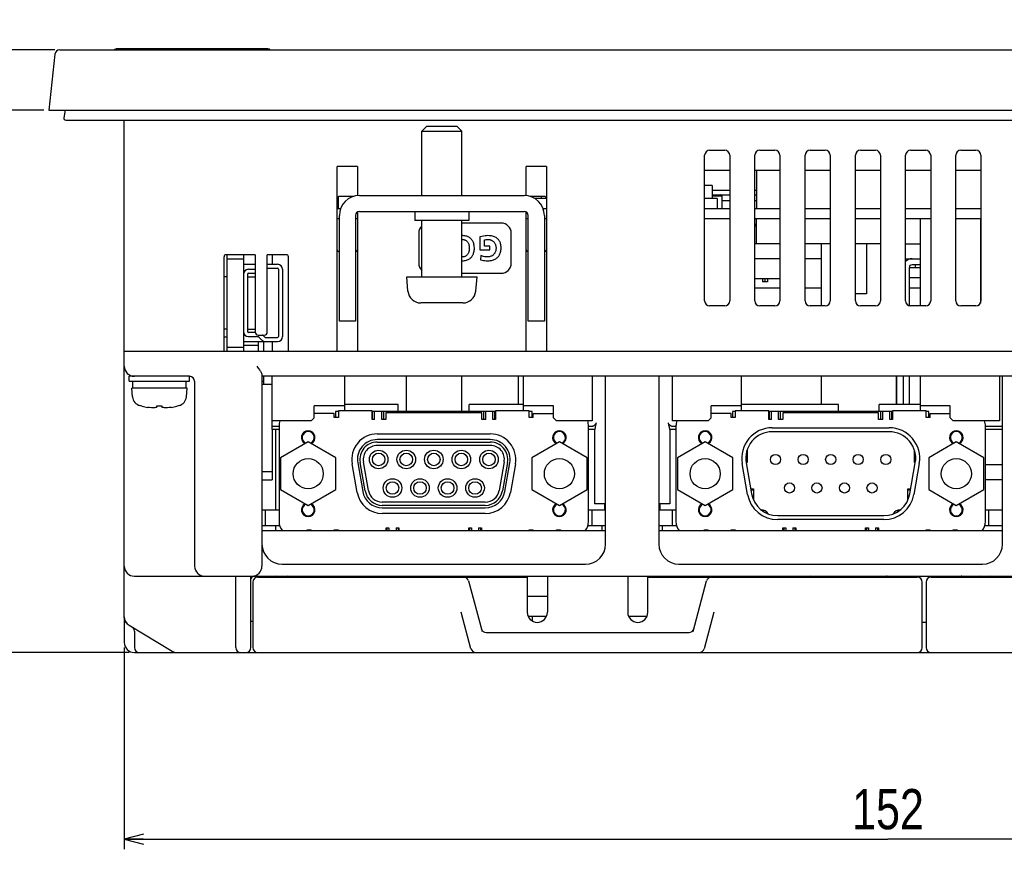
# Model space of a CAD drawing. Extents: x 0 to 563, y 0 to 379.
# Tile 2 of 24: x 115 to 213, y 0 to 83. Entities that reach past the tile are written whole.
import ezdxf
from ezdxf.enums import TextEntityAlignment as Align

# ---------------------------------------------------------------- set-up
doc = ezdxf.new("R2010")
doc.units = 0
doc.header["$LTSCALE"] = 32.67
doc.layers.get('0').update_dxf_attribs({"linetype": 'CONTINUOUS'})
for name, color, linetype in [('AXIS', 7, 'CONTINUOUS'), ('DIM', 7, 'CONTINUOUS'), ('DTM_AXIS', 7, 'CONTINUOUS')]:
    doc.layers.add(name, color=color, linetype=linetype)
doc.styles.get("Standard").update_dxf_attribs({"font": 'txt', "width": 0.8})
doc.dimstyles.get("Standard").update_dxf_attribs({"dimtxt": 2.5, "dimasz": 2.5, "dimexe": 1.25, "dimexo": 0.625, "dimtad": 1, "dimcen": 2.5, "dimazin": 3, "dimtfac": 1, "dimtmove": 0, "dimatfit": 3})

# ---------------------------------------------------------------- blocks, each defined once
blk = doc.blocks.new('_OPEN')
at = {"color": 0, "linetype": 'BYBLOCK'}
for p, q in [((0, 0), (-1, 0.263)), ((-1, -0.263), (0, 0)), ((-1, 0), (0, 0))]:
    blk.add_line(p, q, dxfattribs=at)
blk = doc.blocks.new('*D5')
at = {"layer": 'DIM', "color": 2, "linetype": 'CONTINUOUS'}
for p, q in [((105.627, 79.593), (105.627, 82.593)), ((105.627, 82.593), (105.627, 76.593)), ((118.179, 79.593), (104.627, 79.593)), ((105.627, 61.948), (105.627, 76.593)), ((117.098, 73.593), (104.627, 73.593)), ((105.627, 73.593), (105.627, 61.948))]:
    blk.add_line(p, q, dxfattribs=at)
at = {"layer": 'DIM', "color": 2, "linetype": 'CONTINUOUS', "xscale": 1.9, "yscale": 1.9, "zscale": 1.9}
for p, rotation in [((105.627, 79.593), 270), ((105.627, 73.593), 90)]:
    blk.add_blockref('_OPEN', p, dxfattribs=dict(at, rotation=rotation))
at = {"layer": 'DIM', "color": 2, "linetype": 'CONTINUOUS', "width": 0.8}
blk.add_text('6', height=4, rotation=90, dxfattribs=at).set_placement((104.627, 65.148), align=Align.RIGHT)
blk = doc.blocks.new('*D6')
at = {"layer": 'DIM', "color": 2, "linetype": 'CONTINUOUS'}
for p, q in [((118.179, 79.593), (88.973, 79.593)), ((89.973, 79.593), (89.973, 49.593)), ((89.973, 19.593), (89.973, 49.593)), ((125.598, 19.593), (88.973, 19.593))]:
    blk.add_line(p, q, dxfattribs=at)
at = {"layer": 'DIM', "color": 2, "linetype": 'CONTINUOUS', "xscale": 1.9, "yscale": 1.9, "zscale": 1.9}
for p, rotation in [((89.973, 79.593), 90), ((89.973, 19.593), 270)]:
    blk.add_blockref('_OPEN', p, dxfattribs=dict(at, rotation=rotation))
at = {"layer": 'DIM', "color": 2, "linetype": 'CONTINUOUS', "width": 0.8}
blk.add_text('60', height=4, rotation=90, dxfattribs=at).set_placement((88.973, 49.593), align=Align.CENTER)
blk = doc.blocks.new('*D7')
at = {"layer": 'DIM', "color": 2, "linetype": 'CONTINUOUS'}
for p, q in [((125.098, 20.093), (125.098, 2)), ((277.098, 20.093), (277.098, 2)), ((125.098, 2), (125.098, 0)), ((277.098, 2), (277.098, 0)), ((125.098, 1), (201.098, 1)), ((277.098, 1), (201.098, 1))]:
    blk.add_line(p, q, dxfattribs=at)
at = {"layer": 'DIM', "color": 2, "linetype": 'CONTINUOUS', "xscale": 1.9, "yscale": 1.9, "zscale": 1.9, "rotation": 180}
blk.add_blockref('_OPEN', (125.098, 1), dxfattribs=at)
at = {"layer": 'DIM', "color": 2, "linetype": 'CONTINUOUS', "xscale": 1.9, "yscale": 1.9, "zscale": 1.9}
blk.add_blockref('_OPEN', (277.098, 1), dxfattribs=at)
at = {"layer": 'DIM', "color": 2, "linetype": 'CONTINUOUS', "width": 0.8}
blk.add_text('152', height=4, dxfattribs=at).set_placement((201.098, 2), align=Align.CENTER)

msp = doc.modelspace()

# ---------------------------------------------------------------- linework, layer by layer
at = {"color": 7, "linetype": 'CONTINUOUS'}
for p, q in [((118.679, 79.593), (283.517, 79.593)), ((124.09, 79.593), (124.121, 79.62)), ((124.121, 79.62), (124.162, 79.645)), ((124.162, 79.645), (124.206, 79.663)), ((124.206, 79.663), (124.252, 79.674)), ((124.252, 79.674), (124.298, 79.678)), ((139.398, 79.678), (124.298, 79.678)), ((139.444, 79.674), (139.398, 79.678)), ((139.489, 79.663), (139.444, 79.674)), ((139.533, 79.645), (139.489, 79.663)), ((139.574, 79.62), (139.533, 79.645)), ((139.606, 79.593), (139.574, 79.62)), ((118.181, 79.146), (117.598, 73.593)), ((117.598, 73.593), (284.598, 73.593)), ((119.216, 73.593), (119.081, 72.828)), ((119.278, 72.593), (282.918, 72.593)), ((125.098, 23.16), (125.098, 72.593)), ((155.198, 71.993), (154.698, 71.493)), ((155.198, 71.993), (158.198, 71.993)), ((158.198, 71.993), (158.698, 71.493)), ((154.698, 65.093), (154.698, 71.493)), ((154.698, 71.493), (158.698, 71.493)), ((158.698, 65.093), (158.698, 71.493)), ((183.348, 69.593), (184.848, 69.593)), ((188.348, 69.593), (189.848, 69.593)), ((193.348, 69.593), (194.848, 69.593)), ((198.348, 69.593), (199.848, 69.593)), ((203.348, 69.593), (204.848, 69.593)), ((208.348, 69.593), (209.848, 69.593)), ((182.848, 54.593), (182.848, 69.093)), ((185.348, 69.093), (185.348, 54.593)), ((187.848, 54.593), (187.848, 69.093)), ((190.348, 69.093), (190.348, 54.593)), ((192.848, 54.593), (192.848, 69.093)), ((195.348, 69.093), (195.348, 54.593)), ((197.848, 54.593), (197.848, 69.093)), ((200.348, 69.093), (200.348, 54.593)), ((202.848, 54.593), (202.848, 69.093)), ((205.348, 69.093), (205.348, 54.593)), ((207.848, 54.593), (207.848, 69.093)), ((210.348, 69.093), (210.348, 54.593)), ((146.298, 49.593), (146.298, 67.993)), ((148.298, 67.993), (146.298, 67.993)), ((148.298, 67.993), (148.298, 65.074)), ((165.098, 65.074), (165.098, 67.993)), ((167.098, 67.993), (165.098, 67.993)), ((167.098, 67.993), (167.098, 49.593)), ((185.348, 67.593), (182.848, 67.593)), ((190.348, 67.593), (187.848, 67.593)), ((187.998, 67.593), (187.998, 63.793)), ((195.348, 67.593), (192.848, 67.593)), ((200.348, 67.593), (197.848, 67.593)), ((205.348, 67.593), (202.848, 67.593)), ((210.348, 67.593), (207.848, 67.593)), ((146.398, 63.793), (146.398, 64.967)), ((147.905, 64.993), (146.498, 64.993)), ((148.498, 65.093), (164.898, 65.093)), ((166.898, 64.993), (165.491, 64.993)), ((167.098, 64.793), (165.94, 64.793)), ((184.098, 64.793), (182.848, 64.793)), ((185.348, 65.593), (183.598, 65.593)), ((183.598, 65.143), (185.348, 65.143)), ((183.598, 65.043), (184.598, 65.043)), ((184.098, 64.793), (184.098, 63.793)), ((184.486, 65.141), (184.456, 65.143)), ((184.514, 65.135), (184.486, 65.141)), ((184.539, 65.125), (184.514, 65.135)), ((184.558, 65.113), (184.539, 65.125)), ((184.574, 65.1), (184.558, 65.113)), ((184.585, 65.086), (184.574, 65.1)), ((184.592, 65.072), (184.585, 65.086)), ((184.596, 65.057), (184.592, 65.072)), ((184.598, 65.043), (184.596, 65.057)), ((184.598, 63.793), (184.598, 65.043)), ((187.998, 65.593), (187.848, 65.593)), ((187.848, 65.143), (187.998, 65.143)), ((146.298, 63.793), (146.63, 63.793)), ((166.765, 63.793), (167.098, 63.793)), ((182.848, 63.793), (185.348, 63.793)), ((185.348, 64.543), (184.598, 64.543)), ((187.998, 64.543), (187.848, 64.543)), ((187.848, 63.793), (190.348, 63.793)), ((192.848, 63.793), (195.348, 63.793)), ((197.848, 63.793), (200.348, 63.793)), ((202.848, 63.793), (205.348, 63.793)), ((207.848, 63.793), (210.348, 63.793)), ((146.298, 62.793), (146.498, 62.793)), ((146.498, 52.593), (146.498, 63.093)), ((148.098, 63.093), (148.098, 52.593)), ((148.098, 62.793), (148.298, 62.793)), ((148.298, 63.44), (148.298, 49.593)), ((148.498, 63.493), (164.898, 63.493)), ((153.998, 63.493), (153.998, 62.593)), ((159.398, 63.493), (159.398, 62.593)), ((165.098, 49.593), (165.098, 63.44)), ((165.098, 62.793), (165.298, 62.793)), ((165.298, 52.593), (165.298, 63.093)), ((166.898, 63.093), (166.898, 52.593)), ((166.898, 62.793), (167.098, 62.793)), ((182.848, 62.793), (185.348, 62.793)), ((187.848, 62.793), (190.348, 62.793)), ((187.998, 60.293), (187.998, 62.793)), ((192.848, 62.793), (195.348, 62.793)), ((197.848, 62.793), (200.348, 62.793)), ((202.848, 62.793), (205.348, 62.793)), ((204.298, 62.793), (204.298, 54.093)), ((207.848, 62.793), (210.348, 62.793)), ((210.298, 62.793), (210.298, 54.377)), ((159.398, 62.593), (153.998, 62.593)), ((154.698, 56.993), (154.698, 62.593)), ((158.698, 56.993), (158.698, 62.593)), ((162.603, 62.343), (158.698, 62.343)), ((187.877, 62.229), (187.848, 62.278)), ((187.911, 62.17), (187.877, 62.229)), ((187.939, 62.116), (187.911, 62.17)), ((187.961, 62.068), (187.939, 62.116)), ((187.978, 62.026), (187.961, 62.068)), ((187.989, 61.989), (187.978, 62.026)), ((187.996, 61.956), (187.989, 61.989)), ((187.998, 61.927), (187.996, 61.956)), ((154.403, 61.343), (154.403, 58.343)), ((158.79, 61.093), (158.698, 61.092)), ((158.898, 61.087), (158.79, 61.093)), ((158.998, 61.075), (158.898, 61.087)), ((159.09, 61.057), (158.998, 61.075)), ((159.176, 61.034), (159.09, 61.057)), ((159.255, 61.006), (159.176, 61.034)), ((159.329, 60.973), (159.255, 61.006)), ((159.398, 60.936), (159.329, 60.973)), ((159.463, 60.896), (159.398, 60.936)), ((159.523, 60.851), (159.463, 60.896)), ((159.58, 60.801), (159.523, 60.851)), ((159.633, 60.747), (159.58, 60.801)), ((160.685, 61.018), (160.489, 60.969)), ((160.489, 60.969), (160.489, 59.667)), ((160.859, 61.054), (160.685, 61.018)), ((161.013, 61.077), (160.859, 61.054)), ((161.15, 61.09), (161.013, 61.077)), ((161.272, 61.093), (161.15, 61.09)), ((161.41, 61.089), (161.272, 61.093)), ((161.536, 61.077), (161.41, 61.089)), ((161.651, 61.059), (161.536, 61.077)), ((161.756, 61.035), (161.651, 61.059)), ((161.852, 61.006), (161.756, 61.035)), ((161.939, 60.972), (161.852, 61.006)), ((162.019, 60.935), (161.939, 60.972)), ((162.092, 60.894), (162.019, 60.935)), ((162.159, 60.85), (162.092, 60.894)), ((162.22, 60.802), (162.159, 60.85)), ((162.276, 60.751), (162.22, 60.802)), ((162.328, 60.697), (162.276, 60.751)), ((163.603, 58.343), (163.603, 61.343)), ((158.698, 60.71), (158.754, 60.712)), ((158.754, 60.712), (158.817, 60.71)), ((158.817, 60.71), (158.875, 60.703)), ((158.875, 60.703), (158.928, 60.692)), ((158.928, 60.692), (158.978, 60.677)), ((158.978, 60.677), (159.024, 60.659)), ((159.024, 60.659), (159.068, 60.637)), ((159.068, 60.637), (159.11, 60.612)), ((159.11, 60.612), (159.149, 60.583)), ((159.149, 60.583), (159.187, 60.55)), ((159.187, 60.55), (159.223, 60.512)), ((159.223, 60.512), (159.257, 60.47)), ((159.257, 60.47), (159.289, 60.422)), ((159.289, 60.422), (159.319, 60.368)), ((159.319, 60.368), (159.347, 60.308)), ((159.347, 60.308), (159.372, 60.24)), ((159.372, 60.24), (159.394, 60.165)), ((159.394, 60.165), (159.412, 60.081)), ((159.412, 60.081), (159.425, 59.988)), ((159.425, 59.988), (159.432, 59.89)), ((159.432, 59.791), (159.425, 59.697)), ((159.432, 59.89), (159.432, 59.791)), ((159.682, 60.689), (159.633, 60.747)), ((159.728, 60.625), (159.682, 60.689)), ((159.77, 60.556), (159.728, 60.625)), ((159.808, 60.482), (159.77, 60.556)), ((159.842, 60.401), (159.808, 60.482)), ((159.872, 60.313), (159.842, 60.401)), ((159.898, 60.217), (159.872, 60.313)), ((159.917, 60.114), (159.898, 60.217)), ((159.931, 60.002), (159.917, 60.114)), ((159.938, 59.881), (159.931, 60.002)), ((159.936, 59.757), (159.938, 59.881)), ((160.953, 60.678), (161.019, 60.692)), ((160.953, 60.048), (160.953, 60.678)), ((161.466, 60.048), (160.953, 60.048)), ((161.019, 60.692), (161.093, 60.703)), ((161.093, 60.703), (161.177, 60.71)), ((161.177, 60.71), (161.272, 60.712)), ((161.272, 60.712), (161.337, 60.71)), ((161.337, 60.71), (161.4, 60.704)), ((161.4, 60.704), (161.46, 60.694)), ((161.46, 60.694), (161.516, 60.681)), ((161.466, 59.667), (161.466, 60.048)), ((161.516, 60.681), (161.569, 60.665)), ((161.569, 60.665), (161.618, 60.647)), ((161.618, 60.647), (161.672, 60.621)), ((161.672, 60.621), (161.726, 60.59)), ((161.726, 60.59), (161.776, 60.555)), ((161.776, 60.555), (161.823, 60.517)), ((161.823, 60.517), (161.866, 60.476)), ((161.866, 60.476), (161.905, 60.431)), ((161.905, 60.431), (161.942, 60.382)), ((161.942, 60.382), (161.975, 60.328)), ((161.975, 60.328), (162.005, 60.27)), ((162.005, 60.27), (162.031, 60.207)), ((162.031, 60.207), (162.053, 60.14)), ((162.053, 60.14), (162.071, 60.068)), ((162.071, 60.068), (162.084, 59.992)), ((162.084, 59.992), (162.091, 59.91)), ((162.092, 59.825), (162.087, 59.743)), ((162.091, 59.91), (162.092, 59.825)), ((162.375, 60.639), (162.328, 60.697)), ((162.418, 60.577), (162.375, 60.639)), ((162.457, 60.511), (162.418, 60.577)), ((162.492, 60.44), (162.457, 60.511)), ((162.522, 60.364), (162.492, 60.44)), ((162.548, 60.281), (162.522, 60.364)), ((162.569, 60.192), (162.548, 60.281)), ((162.585, 60.095), (162.569, 60.192)), ((162.595, 59.989), (162.585, 60.095)), ((162.593, 59.75), (162.598, 59.873)), ((162.598, 59.873), (162.595, 59.989)), ((190.348, 60.293), (187.848, 60.293)), ((195.348, 60.293), (192.848, 60.293)), ((200.348, 60.293), (197.848, 60.293)), ((198.948, 60.293), (198.948, 55.293)), ((202.848, 60.293), (204.298, 60.293)), ((210.298, 60.293), (210.348, 60.293)), ((135.023, 49.593), (135.023, 58.993)), ((138.123, 59.193), (135.223, 59.193)), ((135.348, 49.593), (135.348, 59.193)), ((135.348, 58.793), (136.948, 58.793)), ((136.948, 59.193), (136.948, 49.593)), ((138.123, 59.193), (138.123, 51.493)), ((139.323, 51.493), (139.323, 59.193)), ((141.223, 59.193), (139.323, 59.193)), ((139.798, 59.193), (139.798, 58.243)), ((141.423, 49.593), (141.423, 58.993)), ((158.754, 58.974), (158.698, 58.977)), ((158.815, 58.977), (158.754, 58.974)), ((158.871, 58.984), (158.815, 58.977)), ((158.924, 58.995), (158.871, 58.984)), ((158.973, 59.009), (158.924, 58.995)), ((159.02, 59.028), (158.973, 59.009)), ((159.064, 59.05), (159.02, 59.028)), ((159.106, 59.075), (159.064, 59.05)), ((159.146, 59.105), (159.106, 59.075)), ((159.184, 59.139), (159.146, 59.105)), ((159.221, 59.177), (159.184, 59.139)), ((159.256, 59.22), (159.221, 59.177)), ((159.289, 59.269), (159.256, 59.22)), ((159.32, 59.324), (159.289, 59.269)), ((159.348, 59.385), (159.32, 59.324)), ((159.374, 59.453), (159.348, 59.385)), ((159.396, 59.528), (159.374, 59.453)), ((159.413, 59.609), (159.396, 59.528)), ((159.425, 59.697), (159.413, 59.609)), ((159.446, 58.778), (159.508, 58.822)), ((159.508, 58.822), (159.566, 58.87)), ((159.566, 58.87), (159.62, 58.922)), ((159.62, 58.922), (159.67, 58.978)), ((159.67, 58.978), (159.717, 59.04)), ((159.717, 59.04), (159.76, 59.107)), ((159.76, 59.107), (159.799, 59.179)), ((159.799, 59.179), (159.834, 59.257)), ((159.834, 59.257), (159.865, 59.341)), ((159.865, 59.341), (159.891, 59.433)), ((159.891, 59.433), (159.913, 59.532)), ((159.913, 59.532), (159.928, 59.64)), ((159.928, 59.64), (159.936, 59.757)), ((160.489, 59.667), (161.466, 59.667)), ((160.593, 59.102), (160.562, 58.694)), ((160.668, 59.071), (160.593, 59.102)), ((160.757, 59.041), (160.668, 59.071)), ((160.859, 59.015), (160.757, 59.041)), ((160.969, 58.994), (160.859, 59.015)), ((161.082, 58.98), (160.969, 58.994)), ((161.187, 58.975), (161.082, 58.98)), ((161.278, 58.976), (161.187, 58.975)), ((161.36, 58.983), (161.278, 58.976)), ((161.436, 58.996), (161.36, 58.983)), ((161.507, 59.013), (161.436, 58.996)), ((161.573, 59.034), (161.507, 59.013)), ((161.634, 59.06), (161.573, 59.034)), ((161.691, 59.089), (161.634, 59.06)), ((161.744, 59.122), (161.691, 59.089)), ((161.793, 59.159), (161.744, 59.122)), ((161.839, 59.2), (161.793, 59.159)), ((161.881, 59.244), (161.839, 59.2)), ((161.921, 59.291), (161.881, 59.244)), ((161.956, 59.343), (161.921, 59.291)), ((161.988, 59.399), (161.956, 59.343)), ((162.017, 59.459), (161.988, 59.399)), ((161.991, 58.75), (162.064, 58.791)), ((162.041, 59.523), (162.017, 59.459)), ((162.061, 59.592), (162.041, 59.523)), ((162.077, 59.665), (162.061, 59.592)), ((162.064, 58.791), (162.132, 58.837)), ((162.087, 59.743), (162.077, 59.665)), ((162.132, 58.837), (162.195, 58.886)), ((162.195, 58.886), (162.252, 58.939)), ((162.252, 58.939), (162.306, 58.995)), ((162.306, 58.995), (162.355, 59.057)), ((162.355, 59.057), (162.401, 59.122)), ((162.401, 59.122), (162.442, 59.192)), ((162.442, 59.192), (162.479, 59.268)), ((162.479, 59.268), (162.512, 59.35)), ((162.512, 59.35), (162.54, 59.438)), ((162.54, 59.438), (162.564, 59.534)), ((162.564, 59.534), (162.582, 59.638)), ((162.582, 59.638), (162.593, 59.75)), ((190.348, 58.793), (187.848, 58.793)), ((194.448, 58.793), (192.848, 58.793)), ((202.848, 58.793), (204.298, 58.793)), ((203.098, 58.699), (203.098, 58.793)), ((210.348, 58.793), (210.298, 58.793)), ((136.948, 58.243), (138.123, 58.243)), ((139.323, 58.243), (140.348, 58.243)), ((139.323, 57.843), (140.348, 57.843)), ((158.698, 58.595), (158.754, 58.593)), ((158.754, 58.593), (158.865, 58.597)), ((158.865, 58.597), (158.969, 58.608)), ((158.969, 58.608), (159.064, 58.624)), ((159.064, 58.624), (159.152, 58.646)), ((159.152, 58.646), (159.234, 58.672)), ((159.234, 58.672), (159.31, 58.703)), ((159.31, 58.703), (159.381, 58.739)), ((159.381, 58.739), (159.446, 58.778)), ((160.562, 58.694), (160.698, 58.657)), ((160.698, 58.657), (160.832, 58.63)), ((160.832, 58.63), (160.967, 58.61)), ((160.967, 58.61), (161.111, 58.598)), ((161.111, 58.598), (161.272, 58.593)), ((161.272, 58.593), (161.402, 58.598)), ((161.402, 58.598), (161.522, 58.609)), ((161.522, 58.609), (161.632, 58.627)), ((161.632, 58.627), (161.733, 58.651)), ((161.733, 58.651), (161.826, 58.679)), ((161.826, 58.679), (161.912, 58.713)), ((161.912, 58.713), (161.991, 58.75)), ((204.298, 57.893), (203.198, 57.893)), ((203.198, 57.893), (203.198, 54.117)), ((204.298, 58.193), (203.498, 58.193)), ((203.798, 58.193), (203.798, 57.893)), ((210.348, 58.193), (210.298, 58.193)), ((210.348, 57.893), (210.298, 57.893)), ((135.348, 57.002), (135.023, 57.002)), ((137.348, 57.243), (137.348, 51.543)), ((137.348, 57.002), (138.123, 57.002)), ((137.448, 57.743), (138.123, 57.743)), ((137.448, 57.343), (138.123, 57.343)), ((140.448, 57.743), (140.448, 51.043)), ((140.848, 57.743), (140.848, 51.043)), ((153.322, 55.58), (153.198, 56.993)), ((153.198, 56.993), (160.198, 56.993)), ((158.698, 57.343), (162.603, 57.343)), ((160.074, 55.58), (160.198, 56.993)), ((204.298, 56.893), (203.198, 56.893)), ((210.348, 56.893), (210.298, 56.893)), ((190.348, 56.793), (187.848, 56.793)), ((187.848, 55.893), (190.348, 55.893)), ((188.598, 56.793), (188.598, 56.493)), ((189.098, 56.493), (188.598, 56.493)), ((188.848, 56.793), (188.848, 56.493)), ((189.098, 56.793), (189.098, 56.493)), ((192.848, 55.893), (194.448, 55.893)), ((203.198, 55.893), (204.298, 55.893)), ((210.298, 55.893), (210.348, 55.893)), ((198.948, 55.293), (197.848, 55.293)), ((210.298, 54.893), (210.348, 54.893)), ((154.598, 54.396), (154.598, 54.393)), ((154.624, 54.394), (154.598, 54.396)), ((154.651, 54.394), (154.624, 54.394)), ((154.678, 54.393), (154.651, 54.394)), ((156.198, 54.393), (154.678, 54.393)), ((156.532, 54.394), (156.198, 54.396)), ((156.198, 54.396), (156.198, 54.393)), ((156.865, 54.394), (156.532, 54.394)), ((157.198, 54.396), (156.865, 54.394)), ((157.198, 54.393), (157.198, 54.396)), ((158.718, 54.393), (157.198, 54.393)), ((158.745, 54.394), (158.718, 54.393)), ((158.771, 54.394), (158.745, 54.394)), ((158.798, 54.396), (158.771, 54.394)), ((184.848, 54.093), (183.348, 54.093)), ((189.848, 54.093), (188.348, 54.093)), ((194.848, 54.093), (193.348, 54.093)), ((199.848, 54.093), (198.348, 54.093)), ((204.848, 54.093), (203.348, 54.093)), ((209.848, 54.093), (208.348, 54.093)), ((148.098, 52.593), (146.498, 52.593)), ((166.898, 52.593), (165.298, 52.593)), ((135.348, 51.784), (135.023, 51.784)), ((135.348, 50.993), (135.023, 50.993)), ((137.348, 51.784), (138.123, 51.784)), ((138.127, 51.443), (137.448, 51.443)), ((137.448, 51.043), (138.241, 51.043)), ((138.423, 51.193), (139.023, 51.193)), ((139.084, 50.973), (138.877, 51.18)), ((135.348, 49.993), (136.948, 49.993)), ((136.948, 50.543), (140.348, 50.543)), ((136.948, 50.193), (138.448, 50.193)), ((138.448, 49.593), (138.448, 50.543)), ((138.594, 50.897), (138.801, 50.69)), ((138.948, 50.543), (138.948, 49.593)), ((139.155, 50.943), (140.348, 50.943)), ((139.798, 50.543), (139.798, 49.593)), ((125.098, 49.593), (269.098, 49.593)), ((138.298, 48.093), (138.362, 48.002)), ((125.598, 46.593), (125.598, 47.093)), ((131.598, 47.093), (125.598, 47.093)), ((131.598, 46.593), (131.598, 47.093)), ((138.362, 48.002), (138.426, 47.912)), ((138.426, 47.912), (138.486, 47.825)), ((138.486, 47.825), (138.541, 47.743)), ((138.541, 47.743), (138.592, 47.666)), ((138.592, 47.666), (138.638, 47.595)), ((138.638, 47.595), (138.677, 47.529)), ((138.677, 47.529), (138.711, 47.47)), ((138.711, 47.47), (138.739, 47.416)), ((138.739, 47.416), (138.761, 47.369)), ((138.761, 47.369), (138.777, 47.327)), ((138.777, 47.327), (138.789, 47.289)), ((138.789, 47.289), (138.796, 47.256)), ((138.796, 47.256), (138.798, 47.227)), ((138.798, 47.227), (138.798, 28.193)), ((237.998, 47.093), (138.798, 47.093)), ((138.948, 47.093), (138.948, 46.293)), ((139.798, 41.793), (139.798, 47.093)), ((146.998, 47.093), (146.998, 43.643)), ((164.298, 47.093), (164.298, 44.293)), ((164.798, 47.093), (164.798, 43.643)), ((171.648, 47.093), (171.648, 42.643)), ((172.998, 30.393), (172.998, 47.093)), ((178.298, 47.093), (178.298, 30.393)), ((179.648, 42.643), (179.648, 47.093)), ((186.498, 47.093), (186.498, 43.643)), ((201.948, 44.293), (201.948, 47.093)), ((202.598, 47.093), (202.598, 44.293)), ((203.198, 47.093), (203.198, 44.293)), ((204.298, 47.093), (204.298, 43.643)), ((212.198, 47.093), (212.198, 42.643)), ((212.498, 30.393), (212.498, 47.093)), ((125.598, 46.593), (131.598, 46.593)), ((125.948, 45.893), (125.948, 46.593)), ((131.248, 45.893), (131.248, 46.593)), ((132.098, 46.593), (132.098, 28.193)), ((138.798, 46.593), (138.948, 46.593)), ((138.798, 46.293), (139.798, 46.293)), ((125.922, 45.046), (125.848, 45.893)), ((131.348, 45.893), (125.848, 45.893)), ((131.274, 45.046), (131.348, 45.893)), ((126.848, 44.116), (126.638, 44.173)), ((126.87, 44.116), (126.848, 44.116)), ((128.318, 44.116), (128.318, 43.997)), ((128.878, 44.116), (128.318, 44.116)), ((128.878, 43.997), (128.878, 44.116)), ((130.348, 44.116), (130.325, 44.116)), ((130.558, 44.173), (130.348, 44.116)), ((146.998, 44.143), (143.998, 44.143)), ((143.998, 42.943), (143.998, 44.143)), ((152.366, 44.293), (146.998, 44.293)), ((152.366, 43.573), (152.366, 44.293)), ((164.798, 44.293), (159.43, 44.293)), ((159.43, 43.573), (159.43, 44.293)), ((167.798, 44.143), (164.798, 44.143)), ((167.798, 42.943), (167.798, 44.143)), ((186.498, 44.143), (183.498, 44.143)), ((183.498, 42.943), (183.498, 44.143)), ((196.171, 44.293), (186.498, 44.293)), ((196.171, 43.593), (196.171, 44.293)), ((204.298, 44.293), (200.225, 44.293)), ((200.225, 43.593), (200.225, 44.293)), ((207.298, 44.143), (204.298, 44.143)), ((207.298, 42.943), (207.298, 44.143)), ((127.607, 43.974), (127.43, 43.997)), ((127.795, 43.957), (127.607, 43.974)), ((127.993, 43.946), (127.795, 43.957)), ((128.093, 43.955), (127.993, 43.946)), ((128.202, 43.972), (128.093, 43.955)), ((128.318, 43.997), (128.202, 43.972)), ((128.986, 43.973), (128.878, 43.997)), ((129.094, 43.956), (128.986, 43.973)), ((129.203, 43.946), (129.094, 43.956)), ((129.384, 43.956), (129.203, 43.946)), ((129.571, 43.972), (129.384, 43.956)), ((129.765, 43.997), (129.571, 43.972)), ((145.998, 43.393), (143.998, 43.393)), ((145.998, 42.993), (145.998, 43.393)), ((146.398, 43.593), (146.123, 43.593)), ((146.123, 43.593), (146.123, 42.993)), ((149.748, 43.643), (146.398, 43.643)), ((146.398, 43.643), (146.398, 42.993)), ((149.748, 42.793), (149.748, 43.643)), ((162.048, 43.573), (149.748, 43.573)), ((149.813, 42.793), (149.813, 43.573)), ((150.013, 42.793), (150.013, 43.573)), ((150.713, 42.793), (150.713, 43.573)), ((150.913, 42.793), (150.913, 43.573)), ((160.668, 43.443), (151.128, 43.443)), ((151.128, 43.443), (151.128, 42.793)), ((160.668, 42.793), (160.668, 43.443)), ((160.883, 42.793), (160.883, 43.573)), ((161.083, 42.793), (161.083, 43.573)), ((161.783, 42.793), (161.783, 43.573)), ((161.983, 42.793), (161.983, 43.573)), ((165.398, 43.643), (162.048, 43.643)), ((162.048, 43.643), (162.048, 42.793)), ((165.398, 42.993), (165.398, 43.643)), ((165.673, 43.593), (165.398, 43.593)), ((165.673, 42.993), (165.673, 43.593)), ((165.798, 43.393), (167.798, 43.393)), ((165.798, 42.993), (165.798, 43.393)), ((185.498, 43.393), (183.498, 43.393)), ((185.498, 42.993), (185.498, 43.393)), ((185.898, 43.593), (185.623, 43.593)), ((185.623, 43.593), (185.623, 42.993)), ((189.248, 43.643), (185.898, 43.643)), ((185.898, 43.643), (185.898, 42.993)), ((189.248, 42.793), (189.248, 43.643)), ((201.548, 43.593), (189.248, 43.593)), ((189.313, 42.793), (189.313, 43.593)), ((189.513, 42.793), (189.513, 43.593)), ((190.213, 42.793), (190.213, 43.593)), ((190.413, 42.793), (190.413, 43.593)), ((200.168, 43.443), (190.628, 43.443)), ((190.628, 43.443), (190.628, 42.793)), ((200.168, 42.793), (200.168, 43.443)), ((200.383, 42.793), (200.383, 43.593)), ((200.583, 42.793), (200.583, 43.593)), ((201.283, 42.793), (201.283, 43.593)), ((201.483, 42.793), (201.483, 43.593)), ((204.898, 43.643), (201.548, 43.643)), ((201.548, 43.643), (201.548, 42.793)), ((204.898, 42.993), (204.898, 43.643)), ((205.173, 43.593), (204.898, 43.593)), ((205.173, 42.993), (205.173, 43.593)), ((205.298, 43.393), (207.298, 43.393)), ((205.298, 42.993), (205.298, 43.393)), ((143.698, 42.643), (139.798, 42.643)), ((140.498, 42.143), (140.498, 32.643)), ((143.698, 42.643), (143.998, 42.943)), ((146.398, 42.993), (145.998, 42.993)), ((150.013, 42.793), (149.748, 42.793)), ((151.128, 42.793), (150.713, 42.793)), ((161.083, 42.793), (160.668, 42.793)), ((162.048, 42.793), (161.783, 42.793)), ((165.798, 42.993), (165.398, 42.993)), ((167.798, 42.943), (168.098, 42.643)), ((171.648, 42.643), (168.098, 42.643)), ((171.298, 32.643), (171.298, 42.143)), ((171.777, 42.138), (171.736, 42.121)), ((171.819, 42.159), (171.777, 42.138)), ((171.859, 42.185), (171.819, 42.159)), ((171.899, 42.216), (171.859, 42.185)), ((171.937, 42.252), (171.899, 42.216)), ((171.972, 42.294), (171.937, 42.252)), ((171.994, 42.237), (171.95, 42.017)), ((172.003, 42.342), (171.972, 42.294)), ((172.05, 42.452), (171.994, 42.237)), ((172.03, 42.395), (172.003, 42.342)), ((172.05, 42.452), (172.03, 42.395)), ((179.266, 42.395), (179.245, 42.452)), ((179.302, 42.237), (179.245, 42.452)), ((179.293, 42.342), (179.266, 42.395)), ((179.324, 42.294), (179.293, 42.342)), ((179.346, 42.017), (179.302, 42.237)), ((179.359, 42.252), (179.324, 42.294)), ((179.397, 42.216), (179.359, 42.252)), ((179.437, 42.185), (179.397, 42.216)), ((179.477, 42.159), (179.437, 42.185)), ((179.518, 42.138), (179.477, 42.159)), ((179.56, 42.121), (179.518, 42.138)), ((183.198, 42.643), (179.648, 42.643)), ((179.998, 42.143), (179.998, 32.643)), ((183.198, 42.643), (183.498, 42.943)), ((185.898, 42.993), (185.498, 42.993)), ((189.513, 42.793), (189.248, 42.793)), ((190.628, 42.793), (190.213, 42.793)), ((200.583, 42.793), (200.168, 42.793)), ((201.548, 42.793), (201.283, 42.793)), ((205.298, 42.993), (204.898, 42.993)), ((207.298, 42.943), (207.598, 42.643)), ((212.198, 42.643), (207.598, 42.643)), ((210.798, 32.643), (210.798, 42.143)), ((140.498, 42.093), (139.798, 42.093)), ((140.498, 41.793), (139.798, 41.793)), ((139.807, 41.793), (139.807, 36.793)), ((140.148, 41.793), (140.148, 33.793)), ((150.273, 41.353), (161.523, 41.353)), ((171.571, 42.093), (171.298, 42.093)), ((171.919, 41.793), (171.298, 41.793)), ((171.612, 42.095), (171.571, 42.093)), ((171.653, 42.1), (171.612, 42.095)), ((171.695, 42.109), (171.653, 42.1)), ((171.736, 42.121), (171.695, 42.109)), ((171.95, 42.017), (171.919, 41.793)), ((179.377, 41.793), (179.346, 42.017)), ((179.998, 41.793), (179.377, 41.793)), ((179.601, 42.109), (179.56, 42.121)), ((179.643, 42.1), (179.601, 42.109)), ((179.684, 42.095), (179.643, 42.1)), ((179.725, 42.093), (179.684, 42.095)), ((179.998, 42.093), (179.725, 42.093)), ((189.578, 41.968), (201.218, 41.968)), ((201.218, 41.568), (189.578, 41.568)), ((212.498, 42.093), (210.798, 42.093)), ((212.498, 41.793), (210.798, 41.793)), ((143.398, 40.569), (140.648, 38.981)), ((146.148, 38.981), (143.398, 40.569)), ((161.523, 40.794), (150.273, 40.794)), ((150.273, 40.543), (161.523, 40.543)), ((161.523, 40.21), (150.273, 40.21)), ((168.398, 40.569), (165.648, 38.981)), ((171.148, 38.981), (168.398, 40.569)), ((182.898, 40.569), (180.148, 38.981)), ((185.648, 38.981), (182.898, 40.569)), ((207.898, 40.569), (205.148, 38.981)), ((210.648, 38.981), (207.898, 40.569)), ((187.068, 39.747), (187.068, 38.513)), ((203.728, 38.513), (203.728, 39.747)), ((140.648, 38.981), (140.648, 35.806)), ((146.148, 35.806), (146.148, 38.981)), ((148.272, 35.532), (147.771, 38.372)), ((148.322, 38.469), (148.823, 35.629)), ((149.07, 35.673), (148.569, 38.513)), ((149.398, 35.731), (148.897, 38.571)), ((162.899, 38.571), (162.398, 35.731)), ((163.227, 38.513), (162.726, 35.673)), ((162.973, 35.629), (163.474, 38.469)), ((164.024, 38.372), (163.524, 35.532)), ((165.648, 38.981), (165.648, 35.806)), ((171.148, 35.806), (171.148, 38.981)), ((180.148, 38.981), (180.148, 35.806)), ((185.648, 35.806), (185.648, 38.981)), ((187.125, 35.33), (186.584, 38.4)), ((186.957, 38.613), (187.068, 38.613)), ((187.068, 38.513), (186.971, 38.513)), ((186.978, 38.47), (187.519, 35.4)), ((203.276, 35.4), (203.818, 38.47)), ((204.212, 38.4), (203.67, 35.33)), ((203.728, 38.613), (203.839, 38.613)), ((203.825, 38.513), (203.728, 38.513)), ((205.148, 38.981), (205.148, 35.806)), ((210.648, 35.806), (210.648, 38.981)), ((139.807, 37.593), (138.798, 37.593)), ((138.798, 36.793), (139.807, 36.793)), ((212.498, 36.793), (210.798, 36.793)), ((140.648, 35.806), (143.398, 34.218)), ((143.398, 34.218), (146.148, 35.806)), ((165.648, 35.806), (168.398, 34.218)), ((168.398, 34.218), (171.148, 35.806)), ((180.148, 35.806), (182.898, 34.218)), ((182.898, 34.218), (185.648, 35.806)), ((187.432, 35.893), (187.718, 35.893)), ((187.45, 35.793), (187.718, 35.793)), ((187.718, 35.893), (187.718, 34.761)), ((203.078, 35.893), (203.363, 35.893)), ((203.078, 34.761), (203.078, 35.893)), ((203.078, 35.793), (203.346, 35.793)), ((205.148, 35.806), (207.898, 34.218)), ((207.898, 34.218), (210.648, 35.806)), ((161.022, 34.576), (150.774, 34.576)), ((172.898, 34.393), (172.898, 33.793)), ((178.398, 34.393), (178.398, 33.793)), ((138.798, 33.793), (140.498, 33.793)), ((139.148, 32.193), (139.148, 33.793)), ((161.022, 34.243), (150.774, 34.243)), ((150.774, 33.992), (161.022, 33.992)), ((161.022, 33.433), (150.774, 33.433)), ((171.298, 33.793), (172.998, 33.793)), ((171.648, 32.193), (171.648, 33.793)), ((178.298, 33.793), (179.998, 33.793)), ((179.648, 32.193), (179.648, 33.793)), ((188.478, 33.793), (188.474, 33.793)), ((188.703, 33.634), (188.703, 33.76)), ((202.093, 33.634), (202.093, 33.76)), ((202.321, 33.793), (202.318, 33.793)), ((210.798, 33.793), (212.498, 33.793)), ((211.148, 32.193), (211.148, 33.793)), ((190.119, 33.218), (200.677, 33.218)), ((200.677, 32.818), (190.119, 32.818)), ((140.57, 32.193), (138.798, 32.193)), ((172.998, 31.693), (138.798, 31.693)), ((143.298, 31.793), (143.698, 31.793)), ((143.298, 31.693), (143.298, 31.793)), ((143.473, 31.693), (143.473, 31.793)), ((143.698, 31.693), (143.698, 31.793)), ((145.998, 31.793), (146.398, 31.793)), ((145.998, 31.693), (145.998, 31.793)), ((146.123, 31.793), (146.123, 31.693)), ((146.398, 31.793), (146.398, 31.693)), ((151.148, 31.993), (151.438, 31.993)), ((151.148, 31.693), (151.148, 31.993)), ((151.238, 31.993), (151.238, 31.693)), ((151.438, 31.993), (151.438, 31.693)), ((152.138, 31.993), (152.428, 31.993)), ((152.138, 31.993), (152.138, 31.693)), ((152.338, 31.993), (152.338, 31.693)), ((152.428, 31.993), (152.428, 31.693)), ((159.368, 31.993), (159.658, 31.993)), ((159.368, 31.693), (159.368, 31.993)), ((159.458, 31.993), (159.458, 31.693)), ((159.658, 31.993), (159.658, 31.693)), ((160.358, 31.993), (160.648, 31.993)), ((160.358, 31.993), (160.358, 31.693)), ((160.558, 31.993), (160.558, 31.693)), ((160.648, 31.993), (160.648, 31.693)), ((165.398, 31.793), (165.798, 31.793)), ((165.398, 31.693), (165.398, 31.793)), ((165.673, 31.693), (165.673, 31.793)), ((165.798, 31.693), (165.798, 31.793)), ((168.098, 31.793), (168.498, 31.793)), ((168.098, 31.693), (168.098, 31.793)), ((168.323, 31.793), (168.323, 31.693)), ((168.498, 31.793), (168.498, 31.693)), ((172.998, 32.193), (171.226, 32.193)), ((172.648, 31.693), (172.648, 32.193)), ((180.07, 32.193), (178.298, 32.193)), ((212.498, 31.693), (178.298, 31.693)), ((178.648, 31.693), (178.648, 32.193)), ((182.798, 31.793), (183.198, 31.793)), ((182.798, 31.693), (182.798, 31.793)), ((182.973, 31.693), (182.973, 31.793)), ((183.198, 31.693), (183.198, 31.793)), ((185.498, 31.793), (185.898, 31.793)), ((185.498, 31.693), (185.498, 31.793)), ((185.623, 31.793), (185.623, 31.693)), ((185.898, 31.793), (185.898, 31.693)), ((190.648, 31.993), (190.938, 31.993)), ((190.648, 31.693), (190.648, 31.993)), ((190.738, 31.993), (190.738, 31.693)), ((190.938, 31.993), (190.938, 31.693)), ((191.638, 31.993), (191.928, 31.993)), ((191.638, 31.993), (191.638, 31.693)), ((191.838, 31.993), (191.838, 31.693)), ((191.928, 31.993), (191.928, 31.693)), ((198.868, 31.993), (199.158, 31.993)), ((198.868, 31.693), (198.868, 31.993)), ((198.958, 31.993), (198.958, 31.693)), ((199.158, 31.993), (199.158, 31.693)), ((199.858, 31.993), (200.148, 31.993)), ((199.858, 31.993), (199.858, 31.693)), ((200.058, 31.993), (200.058, 31.693)), ((200.148, 31.993), (200.148, 31.693)), ((204.898, 31.793), (205.298, 31.793)), ((204.898, 31.693), (204.898, 31.793)), ((205.173, 31.693), (205.173, 31.793)), ((205.298, 31.693), (205.298, 31.793)), ((207.598, 31.793), (207.998, 31.793)), ((207.598, 31.693), (207.598, 31.793)), ((207.823, 31.793), (207.823, 31.693)), ((207.998, 31.793), (207.998, 31.693)), ((212.498, 32.193), (210.726, 32.193)), ((140.798, 28.393), (170.998, 28.393)), ((180.298, 28.393), (210.498, 28.393)), ((126.098, 27.193), (276.598, 27.193)), ((136.198, 20.093), (136.198, 27.193)), ((137.698, 20.093), (137.698, 27.193)), ((137.898, 26.593), (137.898, 20.093)), ((138.398, 27.093), (165.198, 27.093)), ((140.498, 27.093), (140.498, 27.193)), ((156.898, 27.093), (156.898, 27.193)), ((159.048, 27.193), (159.048, 27.093)), ((159.349, 26.722), (160.696, 21.672)), ((165.198, 27.093), (165.198, 23.593)), ((167.198, 27.193), (167.198, 23.593)), ((175.198, 27.193), (175.198, 23.593)), ((177.198, 27.093), (203.998, 27.093)), ((177.198, 23.593), (177.198, 27.093)), ((181.7, 21.672), (183.047, 26.722)), ((204.498, 20.093), (204.498, 26.593)), ((204.898, 26.593), (204.898, 20.093)), ((205.398, 27.093), (232.198, 27.093)), ((165.198, 25.193), (167.198, 25.193)), ((159.599, 19.965), (158.624, 23.619)), ((183.771, 23.619), (182.797, 19.965)), ((125.101, 23.072), (125.098, 23.151)), ((125.098, 23.151), (125.098, 20.593)), ((125.11, 22.993), (125.101, 23.072)), ((125.126, 22.915), (125.11, 22.993)), ((125.148, 22.839), (125.126, 22.915)), ((125.175, 22.765), (125.148, 22.839)), ((125.209, 22.693), (125.175, 22.765)), ((125.248, 22.624), (125.209, 22.693)), ((125.292, 22.558), (125.248, 22.624)), ((125.342, 22.496), (125.292, 22.558)), ((137.898, 22.693), (137.698, 22.693)), ((167.114, 23.193), (165.282, 23.193)), ((165.698, 23.193), (165.698, 22.729)), ((177.114, 23.193), (175.282, 23.193)), ((204.898, 22.593), (204.498, 22.593)), ((125.396, 22.438), (125.342, 22.496)), ((125.455, 22.385), (125.396, 22.438)), ((125.517, 22.336), (125.455, 22.385)), ((125.584, 22.293), (125.517, 22.336)), ((125.583, 22.302), (129.86, 19.736)), ((126.098, 21.71), (126.098, 20.093)), ((161.101, 21.593), (181.295, 21.593)), ((126.098, 19.593), (130.362, 19.593)), ((130.296, 19.593), (130.296, 19.597)), ((130.375, 19.593), (276.098, 19.593))]:
    msp.add_line(p, q, dxfattribs=at)
for centre, radius in [((150.408, 38.813), 0.925), ((150.408, 38.813), 0.625), ((153.158, 38.813), 0.925), ((153.158, 38.813), 0.625), ((155.898, 38.813), 0.925), ((155.898, 38.813), 0.625), ((158.638, 38.813), 0.925), ((158.638, 38.813), 0.625), ((161.388, 38.813), 0.925), ((161.388, 38.813), 0.625), ((189.908, 38.813), 0.505), ((192.658, 38.813), 0.505), ((195.398, 38.813), 0.505), ((198.138, 38.813), 0.505), ((200.888, 38.813), 0.505), ((143.398, 37.393), 1.5), ((168.398, 37.393), 1.5), ((182.898, 37.393), 1.5), ((207.898, 37.393), 1.5), ((151.788, 35.973), 0.925), ((151.788, 35.973), 0.625), ((154.528, 35.973), 0.925), ((154.528, 35.973), 0.625), ((157.268, 35.973), 0.925), ((157.268, 35.973), 0.625), ((160.008, 35.973), 0.925), ((160.008, 35.973), 0.625), ((191.288, 35.973), 0.505), ((194.028, 35.973), 0.505), ((196.768, 35.973), 0.505), ((199.508, 35.973), 0.505)]:
    msp.add_circle(centre, radius, dxfattribs=at)
for centre, radius, start, end in [((118.679, 79.093), 0.5, 90, 174), ((119.278, 72.793), 0.2, 170, 270), ((183.348, 69.093), 0.5, 90, 180), ((184.848, 69.093), 0.5, 0, 90), ((188.348, 69.093), 0.5, 90, 180), ((189.848, 69.093), 0.5, 0, 90), ((193.348, 69.093), 0.5, 90, 180), ((194.848, 69.093), 0.5, 0, 90), ((198.348, 69.093), 0.5, 90, 180), ((199.848, 69.093), 0.5, 0, 90), ((203.348, 69.093), 0.5, 90, 180), ((204.848, 69.093), 0.5, 0, 90), ((208.348, 69.093), 0.5, 90, 180), ((209.848, 69.093), 0.5, 0, 90), ((146.498, 64.793), 0.2, 90, 180), ((148.498, 63.093), 2, 90, 180), ((164.898, 63.093), 2, 0, 90), ((166.898, 64.793), 0.2, 0, 90), ((148.498, 63.093), 0.4, 90, 180), ((164.898, 63.093), 0.4, 0, 90), ((155.403, 61.343), 1, 134.89997, 180), ((162.603, 61.343), 1, 0, 90), ((135.223, 58.993), 0.2, 90, 180), ((141.223, 58.993), 0.2, 0, 90), ((203.498, 57.893), 0.9, 90, 136.29909), ((140.348, 57.743), 0.5, 0, 90), ((140.348, 57.743), 0.1, 0, 90), ((155.403, 58.343), 1, 180, 225.10003), ((162.603, 58.343), 1, 270, 360), ((203.498, 57.893), 0.3, 90, 180), ((137.448, 57.243), 0.5, 90, 180), ((137.448, 57.243), 0.1, 90, 180), ((154.617, 55.693), 1.3, 185, 269.17574), ((158.779, 55.693), 1.3, 270.82425, 355), ((183.348, 54.593), 0.5, 180, 270), ((184.848, 54.593), 0.5, 270, 360), ((188.348, 54.593), 0.5, 180, 270), ((189.848, 54.593), 0.5, 270, 360), ((193.348, 54.593), 0.5, 180, 270), ((194.848, 54.593), 0.5, 270, 360), ((198.348, 54.593), 0.5, 180, 270), ((199.848, 54.593), 0.5, 270, 360), ((203.348, 54.593), 0.5, 180, 270), ((204.848, 54.593), 0.5, 270, 360), ((208.348, 54.593), 0.5, 180, 270), ((209.848, 54.593), 0.5, 270, 360), ((137.448, 51.543), 0.5, 180, 270), ((137.448, 51.543), 0.1, 180, 270), ((138.423, 51.493), 0.3, 180, 270), ((138.241, 50.543), 0.5, 45, 90), ((138.241, 50.543), 0.9, 45, 46.34349), ((139.023, 51.493), 0.3, 270, 360), ((139.155, 51.043), 0.1, 225, 270), ((140.348, 51.043), 0.5, 270, 360), ((140.348, 51.043), 0.1, 270, 360), ((139.155, 51.043), 0.5, 225, 270), ((126.098, 48.093), 1, 180, 270), ((131.598, 46.593), 0.5, 0, 90), ((126.918, 45.133), 1, 185, 253.74297), ((128.598, 50.893), 6.994, 255.70131, 260.39163), ((128.598, 50.893), 6.994, 279.60837, 284.29869), ((130.278, 45.133), 1, 286.25703, 355), ((141.998, 42.143), 1.5, 160.50638, 180), ((169.798, 42.143), 1.5, 0, 19.49368), ((181.498, 42.143), 1.5, 160.50638, 180), ((209.298, 42.143), 1.5, 0, 19.49369), ((143.398, 40.993), 0.675, 296.89832, 243.10274), ((143.398, 40.993), 0.6, 292.13905, 247.87877), ((150.273, 38.813), 2.54, 90, 190), ((161.523, 38.813), 2.54, 350, 90), ((168.398, 40.993), 0.675, 296.89832, 243.10274), ((168.398, 40.993), 0.6, 292.13905, 247.87877), ((182.898, 40.993), 0.675, 296.89832, 243.10275), ((182.898, 40.993), 0.6, 292.15723, 247.82285), ((189.578, 38.928), 3.04, 90, 190), ((189.578, 38.928), 2.64, 90, 190), ((201.218, 38.928), 3.04, 350, 90), ((201.218, 38.928), 2.64, 350, 90), ((207.898, 40.993), 0.675, 296.89832, 243.10275), ((207.898, 40.993), 0.6, 292.15723, 247.82285), ((150.273, 38.813), 1.981, 90, 190), ((150.273, 38.813), 1.73, 90, 190), ((150.273, 38.813), 1.397, 90, 190), ((161.523, 38.813), 1.981, 350, 90), ((161.523, 38.813), 1.73, 350, 90), ((161.523, 38.813), 1.397, 350, 90), ((150.774, 35.973), 2.54, 190, 270), ((150.774, 35.973), 1.981, 190, 270), ((150.774, 35.973), 1.73, 190, 270), ((150.774, 35.973), 1.397, 190, 270), ((161.022, 35.973), 1.397, 270, 350), ((161.022, 35.973), 1.73, 270, 350), ((161.022, 35.973), 1.981, 270, 350), ((161.022, 35.973), 2.54, 270, 350), ((190.119, 35.858), 3.04, 190, 270), ((190.119, 35.858), 2.64, 190, 270), ((200.677, 35.858), 2.64, 270, 350), ((200.677, 35.858), 3.04, 270, 350), ((143.398, 33.793), 0.675, 116.89832, 63.10274), ((143.398, 33.793), 0.6, 112.13905, 67.87877), ((168.398, 33.793), 0.675, 116.89832, 63.10274), ((168.398, 33.793), 0.6, 112.13905, 67.87877), ((182.898, 33.793), 0.675, 116.89832, 63.10275), ((182.898, 33.793), 0.6, 112.15723, 67.82285), ((207.898, 33.793), 0.675, 116.89832, 63.10275), ((207.898, 33.793), 0.6, 112.15723, 67.82285), ((188.478, 32.993), 0.8, 30.13579, 90), ((202.318, 32.993), 0.8, 90, 149.86421), ((141.998, 32.643), 1.5, 180, 219.36994), ((169.798, 32.643), 1.5, 320.6294, 360), ((181.498, 32.643), 1.5, 180, 219.36994), ((209.298, 32.643), 1.5, 320.6294, 360), ((140.798, 30.393), 2, 180, 270), ((170.998, 30.393), 2, 270, 360), ((180.298, 30.393), 2, 180, 270), ((210.498, 30.393), 2, 270, 360), ((126.098, 28.193), 1, 180, 270), ((133.098, 28.193), 1, 180, 270), ((137.798, 28.193), 1, 270, 0.00347), ((137.998, 26.893), 0.3, 94.9971, 180), ((138.398, 26.593), 0.5, 90, 180), ((140.198, 26.893), 0.3, 41.89103, 90), ((141.298, 26.893), 0.3, 41.89092, 86.1759), ((158.866, 26.593), 0.5, 14.93142, 90), ((183.53, 26.593), 0.5, 90, 165.06858), ((193.398, 26.893), 0.3, 41.89092, 90), ((200.948, 26.693), 0.5, 53.17868, 90), ((203.998, 26.593), 0.5, 0, 90), ((205.398, 26.593), 0.5, 90, 180), ((208.448, 26.693), 0.5, 90, 126.82132), ((210.198, 26.893), 0.3, 41.89092, 90), ((211.298, 26.893), 0.3, 41.89092, 90), ((166.198, 23.593), 1, 180, 360), ((176.198, 23.593), 1, 180, 360), ((126.098, 23.16), 1, 180, 239.03624), ((125.598, 21.71), 0.5, 0.00001, 59.03627), ((161.101, 22.093), 0.5, 194.93142, 270), ((181.295, 22.093), 0.5, 270.00001, 345.06864), ((126.098, 20.593), 1, 180, 270), ((126.598, 20.093), 0.5, 180, 270), ((130.375, 20.593), 1, 239.03625, 270), ((136.698, 20.093), 0.5, 180, 270), ((137.198, 20.093), 0.5, 270, 360), ((138.398, 20.093), 0.5, 180, 270), ((160.082, 20.093), 0.5, 194.93143, 270), ((182.314, 20.093), 0.5, 270, 345.06857), ((203.998, 20.093), 0.5, 270, 360), ((205.398, 20.093), 0.5, 180, 270)]:
    msp.add_arc(centre, radius, start, end, dxfattribs=at)
at = {"layer": 'AXIS', "color": 7, "linetype": 'CONTINUOUS'}
for p, q in [((194.448, 60.293), (194.448, 54.093)), ((138.948, 50.543), (138.948, 49.593)), ((138.948, 47.093), (138.948, 46.293)), ((153.148, 47.093), (153.148, 43.573)), ((158.648, 47.093), (158.648, 43.573)), ((194.448, 47.093), (194.448, 44.293)), ((201.948, 47.093), (201.948, 44.293)), ((171.898, 41.793), (171.898, 34.393)), ((179.398, 41.793), (179.398, 34.393)), ((212.498, 38.293), (210.798, 38.293)), ((172.998, 34.393), (171.898, 34.393)), ((179.398, 34.393), (178.298, 34.393)), ((140.148, 32.193), (140.148, 31.693)), ((145.831, 27.093), (145.735, 27.193)), ((145.942, 27.193), (146.038, 27.093))]:
    msp.add_line(p, q, dxfattribs=at)
for centre, start, end in [((146.498, 59.693), 180, 270), ((148.098, 59.693), 270, 360), ((165.298, 59.693), 180, 270), ((166.898, 59.693), 270, 360)]:
    msp.add_arc(centre, 0.2, start, end, dxfattribs=at)
at = {"layer": 'DTM_AXIS', "color": 7, "linetype": 'CONTINUOUS'}
for p, q in [((183.598, 66.093), (182.848, 66.093)), ((183.598, 66.093), (183.598, 64.793)), ((166.598, 64.993), (166.598, 64.793))]:
    msp.add_line(p, q, dxfattribs=at)

# ---------------------------------------------------------------- dimensions: what is measured, and where the dimension line sits
at = {"layer": 'DIM', "color": 2, "linetype": 'CONTINUOUS'}
for base, p2, picture, middle in [((105.627, 73.593), (117.598, 73.593), '*D5', (105.627, 63.548)), ((89.973, 19.593), (126.098, 19.593), '*D6', (89.973, 49.593))]:
    dim = msp.add_linear_dim(base=base, p1=(118.679, 79.593), p2=p2, angle=270, dimstyle='Standard', dxfattribs=at)
    dim.commit()
    dim.dimension.update_dxf_attribs({"geometry": picture, "text_midpoint": middle, "dimtype": 128})
dim = msp.add_linear_dim(base=(277.098, 1), p1=(125.098, 20.593), p2=(277.098, 20.593), dimstyle='Standard', dxfattribs=at)
dim.commit()
dim.dimension.update_dxf_attribs({"geometry": '*D7', "text_midpoint": (201.298, 1), "dimtype": 128})

doc.saveas('drawing.dxf')
